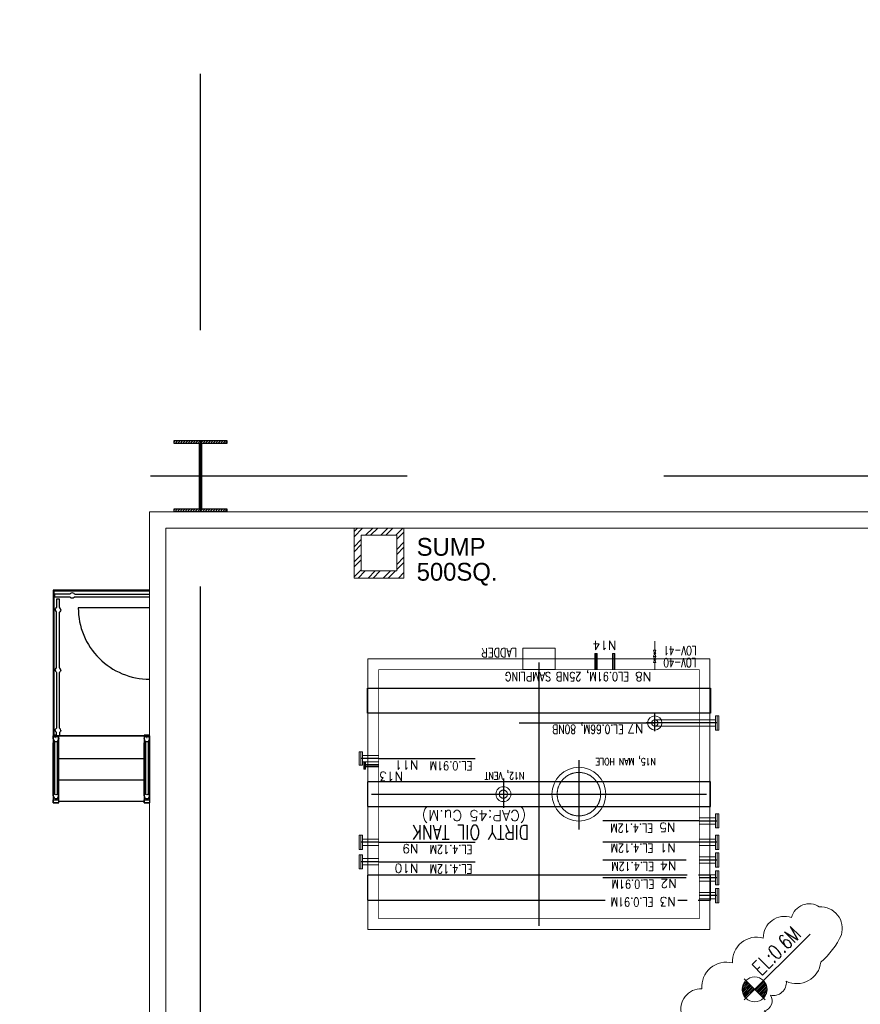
# Model space of a CAD drawing. Header units: inches. Extents: x 0 to 1544102, y -90707 to 23144100.
# Tile 101 of 181: x 251274 to 252749, y 193071 to 194799. Entities that reach past the tile are written whole.
import ezdxf

# ---------------------------------------------------------------- set-up
doc = ezdxf.new("R2010")
doc.units = ezdxf.units.IN
doc.header["$LTSCALE"] = 1800
doc.header["$MEASUREMENT"] = 0
for name, pattern in [('CENTER', [2, 1.25, -0.25, 0.25, -0.25]), ('CENTER2', [1.125, 0.75, -0.125, 0.125, -0.125]), ('HIDDEN', [0.375, 0.25, -0.125])]:
    doc.linetypes.add(name, pattern=pattern)
doc.layers.get('0').update_dxf_attribs({"color": 253})
for name, color, linetype in [('CEN', 2, 'CENTER'), ('COL', 1, 'Continuous'), ('GRID', 251, 'CENTER'), ('STAIR', 2, 'Continuous')]:
    doc.layers.add(name, color=color, linetype=linetype)
for name, color, linetype, lineweight in [('CONCRETE', 145, 'Continuous', 15), ('DIM', 4, 'Continuous', 18), ('EQUIP', 8, 'Continuous', 9), ('TEXT', 3, 'Continuous', 18)]:
    doc.layers.add(name, color=color, linetype=linetype, lineweight=lineweight)
doc.styles.add('COMPLEX', font='complex')
doc.styles.add('HTX11', font='O8111901')
doc.styles.add('ROMANS', font='romans.shx')

msp = doc.modelspace()

# ---------------------------------------------------------------- hatches: boundary and pattern name
at = {"layer": 'COL'}
h = msp.add_hatch(dxfattribs=at)
h.set_pattern_fill('ANSI31', color=8, scale=25, angle=180, style=0)
h.set_pattern_definition([(225, (181590.5824, 179598.0403), (2.20970869, -2.20970869), [])])
h.paths.add_polyline_path([(251637.41, 194059.98), (251591.16, 194059.98), (251591.16, 194054.98), (251592.91, 194054.98), (251637.41, 194054.98)])
h.paths.add_polyline_path([(251591.16, 194059.98), (251544.91, 194059.98), (251544.91, 194054.98), (251591.16, 194054.98)])
h.paths.add_polyline_path([(251592.91, 194054.98), (251591.16, 194054.98), (251591.16, 193997.48), (251592.91, 193997.48)])
h.paths.add_polyline_path([(251591.16, 194054.98), (251589.41, 194054.98), (251589.41, 193997.48), (251591.16, 193997.48)])
h.paths.add_polyline_path([(251592.91, 193997.48), (251591.16, 193997.48), (251591.16, 193939.98), (251592.91, 193939.98)])
h.paths.add_polyline_path([(251591.16, 193997.48), (251589.41, 193997.48), (251589.41, 193939.98), (251591.16, 193939.98)])
h.paths.add_polyline_path([(251637.41, 193939.98), (251591.16, 193939.98), (251591.16, 193934.98), (251637.41, 193934.98)])
h.paths.add_polyline_path([(251591.16, 193939.98), (251589.41, 193939.98), (251544.91, 193939.98), (251544.91, 193934.98), (251591.16, 193934.98)])
at = {"layer": 'CONCRETE'}
h = msp.add_hatch(dxfattribs=at)
h.set_pattern_fill('ANSI32', color=8, scale=50, style=0)
h.set_pattern_definition([(45, (200987.849, 178479.98), (-13.258252, 13.258252), []), (45, (200996.688, 178479.98), (-13.258252, 13.258252), [])])
h.paths.add_polyline_path([(251948.04, 193906.23), (251860.54, 193906.23), (251860.54, 193818.73), (251948.04, 193818.73)])
h.paths.add_polyline_path([(251935.54, 193831.23), (251873.04, 193831.23), (251873.04, 193893.73), (251935.54, 193893.73)], flags=16)

# ---------------------------------------------------------------- linework, layer by layer
at = {"color": 8, "linetype": 'HIDDEN', "ltscale": 2}
for points in [[(252485.91, 193581.48), (251883.91, 193581.48), (251883.91, 193625.23), (252485.91, 193625.23)], [(252485.91, 193461.23), (251883.91, 193461.23), (251883.91, 193417.48), (252485.91, 193417.48)]]:
    msp.add_lwpolyline(points, close=True, dxfattribs=at)
for points in [[(252444.87, 193297.23), (251883.91, 193297.23), (251883.91, 193253.48), (252300.74, 193253.48)], [(252464.09, 193253.48), (252485.91, 193253.48), (252485.91, 193297.23), (252464.8, 193297.23)], [(252428.58, 193253.48), (252444.89, 193253.48)]]:
    msp.add_lwpolyline(points, dxfattribs=at)
at = {"layer": 'CEN', "color": 8}
for p, q in [((251591.16, 194059.98), (251591.16, 193934.98)), ((251615.11, 193997.48), (251567.22, 193997.48)), ((252284.91, 193686.25), (252284.91, 193658.1)), ((252316.16, 193686.25), (252316.16, 193658.1)), ((252184.91, 193670.6), (252184.91, 193208.1)), ((252254.91, 193499.18), (252254.91, 193377.54)), ((251878.9, 193489.35), (251903.66, 193489.35)), ((252122.41, 193466.88), (252122.41, 193415.31)), ((251891.16, 193439.35), (252478.66, 193439.35))]:
    msp.add_line(p, q, dxfattribs=at)
at = {"layer": 'CEN', "color": 8, "linetype": 'CENTER2'}
for p, q in [((252388.04, 193550.04), (252388.04, 193580.55)), ((252497.41, 193564.35), (252372.91, 193564.35)), ((252466.16, 193392.48), (252497.41, 193392.48)), ((252497.41, 193354.98), (252466.16, 193354.98)), ((252497.41, 193323.73), (252466.16, 193323.73)), ((252497.41, 193292.48), (252466.16, 193292.48)), ((252497.41, 193261.23), (252466.16, 193261.23))]:
    msp.add_line(p, q, dxfattribs=at)
at = {"layer": 'CEN', "color": 8, "linetype": 'Continuous'}
msp.add_line((252150.19, 193564.36), (252388.04, 193564.35), dxfattribs=at)
at = {"layer": 'CEN', "color": 8, "ltscale": 0.5}
for p, q in [((251903.66, 193501.85), (251872.41, 193501.85)), ((251903.66, 193354.98), (251872.41, 193354.98)), ((251903.66, 193320.6), (251872.41, 193320.6))]:
    msp.add_line(p, q, dxfattribs=at)
at = {"layer": 'CEN', "color": 8, "linetype": 'Continuous', "ltscale": 200}
for p, q in [((251903.66, 193501.85), (252072.72, 193501.85)), ((252466.16, 193392.48), (252297.1, 193392.48)), ((251903.66, 193354.98), (252072.72, 193354.98)), ((252466.16, 193354.98), (252297.1, 193354.98)), ((251903.66, 193320.6), (252072.72, 193320.6)), ((252443.05, 193323.73), (252297.1, 193323.73)), ((252443.05, 193323.73), (252442.99, 193323.73)), ((252443.05, 193292.48), (252297.1, 193292.48))]:
    msp.add_line(p, q, dxfattribs=at)
at = {"layer": 'COL', "color": 8}
for points in [[(251544.91, 194059.98), (251637.41, 194059.98), (251637.41, 194054.98), (251544.91, 194054.98)], [(251589.41, 194054.98), (251592.91, 194054.98), (251592.91, 193939.98), (251589.41, 193939.98)], [(251544.91, 193939.98), (251637.41, 193939.98), (251637.41, 193934.98), (251544.91, 193934.98)]]:
    msp.add_lwpolyline(points, close=True, dxfattribs=at)
at = {"layer": 'CONCRETE', "color": 8}
for p, q in [((251501.79, 192559.98), (251501.79, 193934.98)), ((251501.79, 193934.98), (254305.54, 193934.98)), ((251530.54, 192588.73), (251530.54, 193906.23)), ((251530.54, 193906.23), (254276.79, 193906.23))]:
    msp.add_line(p, q, dxfattribs=at)
for points in [[(251860.54, 193906.23), (251948.04, 193906.23), (251948.04, 193818.73), (251860.54, 193818.73)], [(251873.04, 193893.73), (251935.54, 193893.73), (251935.54, 193831.23), (251873.04, 193831.23)], [(252484.91, 193676.85), (251884.91, 193676.85), (251884.91, 193201.85), (252484.91, 193201.85)]]:
    msp.add_lwpolyline(points, close=True, dxfattribs=at)
at = {"layer": 'DIM', "color": 8, "ltscale": 200}
msp.add_line((252388.04, 193670.2), (252388.04, 193658.1), dxfattribs=at)
at = {"layer": 'DIM', "color": 8}
msp.add_lwpolyline([(252618.73, 193111.04, 0.5205671), (252679.28, 193144.65, 0.1091612), (252715.42, 193192.58, 0.5205671), (252676.7, 193241.39, 0.5205671), (252627.92, 193222.91, 0.5205671), (252578.31, 193186.76, 0.5205671), (252524.5, 193143.05, 0.5205671), (252470.69, 193097.66, 0.5205671), (252435.38, 193052.25, 0.5205671), (252435.39, 193025.33, 0.5205671), (252475.79, 192988.3, 0.5205671), (252510.3, 192958.84, 0.5205671), (252553.18, 192984.89, 0.5205671), (252580.08, 193021.89, 0.5205671), (252580.06, 193058.9, 0.5205671), (252590.98, 193086.66, 0.5205671), (252618.73, 193111.04)], format="xyb", close=True, dxfattribs=at)
at = {"layer": 'EQUIP', "color": 8, "ltscale": 200}
msp.add_line((252388.04, 193707.6), (252388.04, 193692.03), dxfattribs=at)
at = {"layer": 'EQUIP', "color": 8}
for p, q in [((252282.85, 193686.25), (252282.85, 193658.1)), ((252282.85, 193686.25), (252286.97, 193686.25)), ((252286.97, 193686.25), (252286.97, 193658.1)), ((252314.1, 193686.25), (252314.1, 193658.1)), ((252314.1, 193686.25), (252318.22, 193686.25)), ((252318.22, 193686.25), (252318.22, 193658.1)), ((252385.91, 193681.12), (252390.16, 193692.03)), ((252385.91, 193692.03), (252390.16, 193681.12)), ((252390.16, 193692.03), (252385.91, 193692.03)), ((252390.16, 193681.12), (252385.91, 193681.12)), ((252390.16, 193681.12), (252385.91, 193681.12)), ((252385.91, 193681.12), (252390.16, 193670.2)), ((252385.91, 193670.2), (252390.16, 193681.12)), ((252390.16, 193670.2), (252385.91, 193670.2)), ((252494.36, 193551.86), (252494.36, 193576.86)), ((252494.36, 193576.86), (252500.46, 193576.86)), ((252497.41, 193551.86), (252497.41, 193576.86)), ((252500.46, 193551.86), (252500.46, 193576.86)), ((252466.16, 193569.92), (252388.04, 193569.92)), ((252466.16, 193569.92), (252494.36, 193569.92)), ((252466.16, 193558.79), (252388.04, 193558.79)), ((252466.16, 193558.79), (252494.36, 193558.79)), ((252500.46, 193551.86), (252494.36, 193551.86)), ((251869.36, 193489.98), (251869.36, 193513.73)), ((251875.46, 193513.73), (251869.36, 193513.73)), ((251872.41, 193489.98), (251872.41, 193513.73)), ((251875.46, 193489.98), (251875.46, 193513.73)), ((251903.66, 193507.42), (251875.46, 193507.42)), ((251903.66, 193496.29), (251875.46, 193496.29)), ((251880.43, 193495.29), (251877.38, 193495.29)), ((251880.43, 193491.42), (251903.66, 193491.42)), ((251869.36, 193489.98), (251875.46, 193489.98)), ((251877.38, 193483.42), (251880.43, 193483.42)), ((251880.43, 193487.29), (251903.66, 193487.29)), ((252494.36, 193379.98), (252494.36, 193404.98)), ((252494.36, 193404.98), (252500.46, 193404.98)), ((252497.41, 193379.98), (252497.41, 193404.98)), ((252500.46, 193379.98), (252500.46, 193404.98)), ((252466.16, 193398.04), (252494.36, 193398.04)), ((252466.16, 193386.92), (252494.36, 193386.92)), ((252500.46, 193379.98), (252494.36, 193379.98)), ((251869.36, 193342.48), (251869.36, 193367.48)), ((251875.46, 193367.48), (251869.36, 193367.48)), ((251872.41, 193342.48), (251872.41, 193367.48)), ((251875.46, 193342.48), (251875.46, 193367.48)), ((251903.66, 193360.54), (251875.46, 193360.54)), ((252466.16, 193360.54), (252494.36, 193360.54)), ((252494.36, 193342.48), (252494.36, 193367.48)), ((252494.36, 193367.48), (252500.46, 193367.48)), ((252497.41, 193342.48), (252497.41, 193367.48)), ((252500.46, 193342.48), (252500.46, 193367.48)), ((251869.36, 193342.48), (251875.46, 193342.48)), ((251903.66, 193349.42), (251875.46, 193349.42)), ((252466.16, 193349.42), (252494.36, 193349.42)), ((252500.46, 193342.48), (252494.36, 193342.48)), ((252494.36, 193336.23), (252500.46, 193336.23)), ((252494.36, 193311.23), (252494.36, 193336.23)), ((252497.41, 193311.23), (252497.41, 193336.23)), ((252500.46, 193311.23), (252500.46, 193336.23)), ((251869.36, 193308.11), (251869.36, 193333.11)), ((251875.46, 193333.11), (251869.36, 193333.11)), ((251872.41, 193308.11), (251872.41, 193333.11)), ((251875.46, 193308.11), (251875.46, 193333.11)), ((251903.66, 193326.17), (251875.46, 193326.17)), ((252466.16, 193329.29), (252494.36, 193329.29)), ((252466.16, 193318.17), (252494.36, 193318.17)), ((251869.36, 193308.11), (251875.46, 193308.11)), ((251903.66, 193315.04), (251875.46, 193315.04)), ((252500.46, 193311.23), (252494.36, 193311.23)), ((252494.36, 193304.98), (252500.46, 193304.98)), ((252494.36, 193279.98), (252494.36, 193304.98)), ((252497.41, 193279.98), (252497.41, 193304.98)), ((252500.46, 193279.98), (252500.46, 193304.98)), ((252466.18, 193298.04), (252494.36, 193298.04)), ((252466.18, 193286.92), (252494.36, 193286.92)), ((252466.16, 193266.79), (252494.34, 193266.79)), ((252494.34, 193273.73), (252500.44, 193273.73)), ((252494.34, 193248.73), (252494.34, 193273.73)), ((252500.46, 193279.98), (252494.36, 193279.98)), ((252497.39, 193248.73), (252497.39, 193273.73)), ((252500.44, 193248.73), (252500.44, 193273.73)), ((252466.16, 193255.67), (252494.34, 193255.67)), ((252500.44, 193248.73), (252494.34, 193248.73))]:
    msp.add_line(p, q, dxfattribs=at)
at = {"layer": 'EQUIP', "color": 8, "ltscale": 0.5}
for p, q in [((251877.38, 193483.42), (251877.38, 193495.29)), ((251878.9, 193483.42), (251878.9, 193495.29)), ((251880.43, 193483.42), (251880.43, 193495.29))]:
    msp.add_line(p, q, dxfattribs=at)
at = {"layer": 'EQUIP', "color": 8, "linetype": 'Continuous'}
msp.add_lwpolyline([(252213.04, 193658.1), (252213.04, 193695.6), (252156.79, 193695.6), (252156.79, 193658.1)], close=True, dxfattribs=at)
at = {"layer": 'EQUIP', "color": 8, "linetype": 'Continuous', "ltscale": 2, "const_width": 1.25}
msp.add_lwpolyline([(252441.82, 193658.1), (251903.66, 193658.1), (251903.66, 193220.6), (252466.16, 193220.6), (252466.16, 193658.1), (252441.82, 193658.1)], dxfattribs=at)
at = {"layer": 'EQUIP', "color": 8}
for centre, radius in [((252388.04, 193686.58), 1.6), ((252388.04, 193675.66), 1.6), ((252388.04, 193564.36), 5.56)]:
    msp.add_circle(centre, radius, dxfattribs=at)
at = {"layer": 'EQUIP', "color": 8, "ltscale": 0.5}
msp.add_circle((252388.04, 193564.36), 12.5, dxfattribs=at)
at = {"layer": 'EQUIP', "color": 8, "ltscale": 100}
for centre, radius in [((252254.91, 193439.35), 47.19), ((252122.41, 193439.35), 13.12)]:
    msp.add_circle(centre, radius, dxfattribs=at)
at = {"layer": 'EQUIP', "color": 8, "linetype": 'HIDDEN'}
for centre, radius in [((252254.91, 193439.35), 38.12), ((252122.41, 193439.35), 7.14)]:
    msp.add_circle(centre, radius, dxfattribs=at)
at = {"layer": 'GRID', "color": 8}
for p, q in [((251591.16, 184353.78), (251591.16, 194798.59)), ((254653.66, 193997.48), (249241.16, 193997.48))]:
    msp.add_line(p, q, dxfattribs=at)
at = {"layer": 'STAIR', "color": 8}
msp.add_line((251501.79, 193766.23), (251376.66, 193766.23), dxfattribs=at)
at = {"layer": 'STAIR', "color": 8, "flags": 128}
for points in [[(251334.16, 193797.48), (251332.91, 193797.48)], [(251332.91, 193797.48), (251332.91, 193796.24)], [(251332.91, 193796.24), (251332.91, 193790.35)], [(251334.91, 193790.35), (251332.91, 193790.35), (251332.91, 193785.6), (251334.91, 193785.6)], [(251332.91, 193785.6), (251332.91, 193541.85), (251334.16, 193541.85), (251334.16, 193785.6)], [(251501.79, 193797.48), (251334.16, 193797.48)], [(251334.16, 193796.24), (251501.79, 193796.24)], [(251334.16, 193790.35), (251334.16, 193796.24)], [(251362.15, 193790.35), (251334.91, 193790.35), (251334.91, 193785.6), (251362.15, 193785.6)], [(251370.19, 193790.35), (251369.52, 193791.34), (251367.99, 193792.38), (251366.16, 193792.73), (251364.35, 193792.38), (251362.81, 193791.34), (251362.15, 193790.35)], [(251370.19, 193785.6), (251369.52, 193784.63), (251367.99, 193783.59), (251366.16, 193783.23), (251364.35, 193783.59), (251362.81, 193784.63), (251362.15, 193785.6)], [(251370.19, 193790.35), (251501.79, 193790.35)], [(251370.19, 193785.6), (251501.79, 193785.6)], [(251336.41, 193762.98), (251336.77, 193764.8), (251337.81, 193766.34), (251338.79, 193767)], [(251343.54, 193767), (251343.54, 193781.73), (251338.79, 193781.73), (251338.79, 193767)], [(251345.91, 193762.98), (251345.55, 193764.8), (251344.52, 193766.34), (251343.54, 193767)], [(251336.41, 193762.98), (251336.77, 193761.17), (251337.81, 193759.63), (251338.79, 193758.97)], [(251338.79, 193661.19), (251338.79, 193758.97)], [(251345.91, 193762.98), (251345.55, 193761.17), (251344.52, 193759.63), (251343.54, 193758.97)], [(251343.54, 193661.19), (251343.54, 193758.97)], [(251336.41, 193657.18), (251336.77, 193658.99), (251337.81, 193660.53), (251338.79, 193661.19)], [(251336.41, 193657.18), (251336.77, 193655.35), (251337.81, 193653.82), (251338.79, 193653.15)], [(251338.79, 193653.15), (251338.79, 193555.38)], [(251345.91, 193657.18), (251345.55, 193658.99), (251344.52, 193660.53), (251343.54, 193661.19)], [(251345.91, 193657.18), (251345.55, 193655.35), (251344.52, 193653.82), (251343.54, 193653.15)], [(251343.54, 193555.38), (251343.54, 193653.15)], [(251338.79, 193543.15), (251334.16, 193543.15)], [(251336.41, 193551.35), (251336.77, 193553.18), (251337.81, 193554.72), (251338.79, 193555.38)], [(251336.41, 193551.35), (251336.77, 193549.54), (251337.81, 193548), (251338.79, 193547.34)], [(251343.54, 193547.34), (251343.54, 193541.85), (251338.79, 193541.85), (251338.79, 193547.34)], [(251345.91, 193551.35), (251345.55, 193553.18), (251344.52, 193554.72), (251343.54, 193555.38)], [(251345.91, 193551.35), (251345.55, 193549.54), (251344.52, 193548), (251343.54, 193547.34)], [(251492.29, 193541.42), (251501.66, 193541.42), (251501.66, 193543.15), (251492.29, 193543.15), (251492.29, 193536.68)], [(251332.91, 193541.85), (251332.79, 193541.85), (251332.79, 193529.6), (251332.91, 193529.6)], [(251332.79, 193529.6), (251332.79, 193424.37), (251332.91, 193424.37)], [(251332.85, 193536.35), (251333.21, 193538.18), (251334.25, 193539.72), (251335.79, 193540.75), (251337.6, 193541.1), (251339.42, 193540.75), (251340.96, 193539.72), (251341.99, 193538.18), (251342.35, 193536.35)], [(251332.85, 193536.35), (251333.21, 193534.54), (251334.25, 193533), (251335.79, 193531.97), (251337.6, 193531.6), (251339.42, 193531.97), (251340.96, 193533), (251341.99, 193534.54), (251342.35, 193536.35)], [(251332.91, 193541.42), (251332.91, 193541.85)], [(251332.91, 193536.68), (251332.91, 193541.42), (251342.29, 193541.42), (251342.29, 193541.85)], [(251332.91, 193536.04), (251332.91, 193529.57), (251335.22, 193529.57)], [(251332.91, 193442.98), (251332.91, 193529.6)], [(251335.22, 193532.34), (251335.24, 193439.72)], [(251337.6, 193538.42), (251337.06, 193538.52), (251337.6, 193538.73), (251338.14, 193538.52), (251337.6, 193538.42)], [(251339.97, 193529.57), (251342.29, 193529.57), (251342.29, 193536.04)], [(251339.97, 193532.34), (251339.97, 193439.72)], [(251342.41, 193529.6), (251342.41, 193541.85), (251342.29, 193541.85)], [(251342.29, 193536.68), (251342.29, 193541.42)], [(251342.29, 193529.6), (251342.29, 193442.98)], [(251342.29, 193424.37), (251342.41, 193424.37), (251342.41, 193529.6), (251342.29, 193529.6)], [(251492.16, 193541.85), (251342.41, 193541.85)], [(251343.54, 193541.85), (251492.29, 193541.85)], [(251492.29, 193541.85), (251492.16, 193541.85), (251492.16, 193529.6), (251492.29, 193529.6)], [(251492.16, 193529.6), (251492.16, 193424.37), (251492.29, 193424.37)], [(251492.22, 193536.35), (251492.59, 193538.18), (251493.62, 193539.72), (251495.16, 193540.75), (251496.97, 193541.1), (251498.8, 193540.75), (251500.34, 193539.72), (251501.36, 193538.18), (251501.67, 193536.65)], [(251492.22, 193536.35), (251492.59, 193534.54), (251493.62, 193533), (251495.16, 193531.97), (251496.97, 193531.6), (251498.8, 193531.97), (251500.34, 193533), (251501.36, 193534.54), (251501.67, 193536.07)], [(251492.29, 193536.04), (251492.29, 193529.57), (251494.6, 193529.57)], [(251492.29, 193442.98), (251492.29, 193529.6)], [(251494.6, 193532.34), (251494.61, 193439.72)], [(251496.97, 193538.42), (251496.44, 193538.52), (251496.97, 193538.73), (251497.51, 193538.52), (251496.97, 193538.42)], [(251499.35, 193529.57), (251501.66, 193529.57), (251501.66, 193536.04)], [(251499.35, 193532.34), (251499.35, 193439.72)], [(251501.66, 193541.85), (251501.79, 193541.85), (251501.79, 193529.6), (251501.66, 193529.6)], [(251501.66, 193536.68), (251501.66, 193541.42)], [(251501.66, 193529.6), (251501.66, 193442.98)], [(251501.79, 193529.6), (251501.79, 193424.37), (251501.66, 193424.37)], [(251342.41, 193501.85), (251492.16, 193501.85)], [(251342.41, 193464.35), (251492.16, 193464.35)], [(251332.85, 193436.35), (251333.21, 193438.18), (251334.25, 193439.72), (251335.24, 193440.38)], [(251332.91, 193436.68), (251332.91, 193442.98)], [(251335.24, 193441.42), (251332.91, 193441.42)], [(251339.97, 193439.72), (251339.49, 193439.1), (251339.29, 193438.7), (251337.6, 193438.42), (251335.92, 193438.7), (251335.72, 193439.1), (251335.24, 193439.72)], [(251339.97, 193441.42), (251342.29, 193441.42), (251342.29, 193442.98)], [(251342.35, 193436.35), (251341.99, 193438.18), (251340.96, 193439.72), (251339.97, 193440.38)], [(251342.29, 193436.68), (251342.29, 193441.42)], [(251492.22, 193436.35), (251492.59, 193438.18), (251493.62, 193439.72), (251494.61, 193440.38)], [(251492.29, 193436.68), (251492.29, 193442.98)], [(251494.61, 193441.42), (251492.29, 193441.42)], [(251499.35, 193439.72), (251498.86, 193439.1), (251498.66, 193438.7), (251496.97, 193438.42), (251495.3, 193438.7), (251495.1, 193439.1), (251494.61, 193439.72)], [(251499.35, 193441.42), (251501.66, 193441.42), (251501.66, 193442.98)], [(251501.67, 193436.65), (251501.36, 193438.18), (251500.34, 193439.72), (251499.35, 193440.38)], [(251501.66, 193436.68), (251501.66, 193441.42)], [(251332.85, 193436.35), (251333.21, 193434.54), (251334.25, 193433), (251335.79, 193431.97), (251337.6, 193431.6), (251339.42, 193431.97), (251340.96, 193433), (251341.99, 193434.54), (251342.35, 193436.35)], [(251332.91, 193436.04), (251332.91, 193429.57), (251342.29, 193429.57), (251342.29, 193436.04)], [(251342.29, 193429.57), (251342.29, 193424.29), (251332.91, 193424.29), (251332.91, 193429.57)], [(251332.91, 193424.24), (251342.29, 193424.24)], [(251342.41, 193426.85), (251492.16, 193426.85)], [(251492.22, 193436.35), (251492.59, 193434.54), (251493.62, 193433), (251495.16, 193431.97), (251496.97, 193431.6), (251498.8, 193431.97), (251500.34, 193433), (251501.36, 193434.54), (251501.67, 193436.07)], [(251492.29, 193436.04), (251492.29, 193429.57), (251501.66, 193429.57), (251501.66, 193436.04)], [(251501.66, 193429.57), (251501.66, 193424.29), (251492.29, 193424.29), (251492.29, 193429.57)], [(251492.29, 193424.24), (251501.66, 193424.24)]]:
    msp.add_lwpolyline(points, dxfattribs=at)
at = {"layer": 'STAIR', "color": 8}
msp.add_arc((251501.66, 193766.23), 125, 180, 270.05859, dxfattribs=at)
at = {"layer": 'TEXT', "color": 8}
for p, q in [((252544.66, 193078.1), (252660.36, 193193.8)), ((252544.66, 193115.22), (252581.79, 193078.1))]:
    msp.add_line(p, q, dxfattribs=at)
at = {"layer": 'TEXT', "color": 8, "flags": 128}
for points in [[(252542.56, 193103.84), (252549.3, 193110.58)], [(252580.16, 193110.51), (252564.77, 193095.12)], [(252541.35, 193096.44), (252552.4, 193107.49)], [(252541.57, 193099.76), (252550.85, 193109.04)], [(252541.57, 193093.57), (252553.94, 193105.94)], [(252542.1, 193091), (252555.49, 193104.4)], [(252542.86, 193088.67), (252557.04, 193102.85)], [(252543.83, 193086.55), (252558.59, 193101.3)], [(252544.98, 193084.6), (252560.13, 193099.76)], [(252546.29, 193082.82), (252561.68, 193098.21)], [(252581.47, 193108.73), (252566.32, 193093.57)], [(252582.62, 193106.78), (252567.87, 193092.02)], [(252583.59, 193104.65), (252569.41, 193090.48)], [(252584.36, 193102.32), (252570.96, 193088.93)], [(252584.88, 193099.76), (252572.51, 193087.38)], [(252585.1, 193096.88), (252574.05, 193085.84)], [(252584.88, 193093.57), (252575.6, 193084.29)], [(252583.89, 193089.48), (252577.15, 193082.74)]]:
    msp.add_lwpolyline(points, dxfattribs=at)
at = {"layer": 'TEXT', "color": 8}
msp.add_circle((252563.23, 193096.66), 21.88, dxfattribs=at)

# ---------------------------------------------------------------- texts
at = {"layer": 'TEXT', "color": 8, "linetype": 'Continuous', "style": 'HTX11'}
for s, p in [('SUMP', (251970.35, 193857.78)), ('500SQ.', (251970.35, 193814.03))]:
    msp.add_text(s, height=31.25, dxfattribs=at).set_placement(p)
at = {"layer": 'TEXT', "color": 8}
for s, height, style, p in [('N14', 15.625, 'COMPLEX', (252320.77, 193708.37)), ('N8', 15.625, 'COMPLEX', (252381.76, 193653.49)), ('N7', 15.625, 'COMPLEX', (252368.2, 193562.14)), ('N11', 15.625, 'COMPLEX', (251973.19, 193498.39)), ('N13', 15.625, 'COMPLEX', (251946.15, 193478.46)), ('(CAP:45 Cu.M)', 18.75, 'ROMANS', (252162.5, 193411.08)), ('N5', 15.625, 'COMPLEX', (252424.16, 193389.01)), ('N1', 15.625, 'COMPLEX', (252424.68, 193352.95)), ('N9', 15.625, 'COMPLEX', (251973.19, 193351.51)), ('N10', 15.625, 'COMPLEX', (251973.19, 193317.14)), ('N4', 15.625, 'COMPLEX', (252425.71, 193321.43)), ('N2', 15.625, 'COMPLEX', (252426.23, 193290.31)), ('N3', 15.625, 'COMPLEX', (252424.68, 193258.63))]:
    msp.add_text(s, height=height, rotation=180, dxfattribs=dict(at, style=style)).set_placement(p)
for s, height, rotation, style, width, p in [('LOV-41', 15.625, 180, 'ROMANS', 0.7, (252461.3, 193699.03)), ('LADDER', 15.625, 180, 'ROMANS', 0.8, (252146.56, 193695.7)), ('LOV-40', 15.625, 180, 'ROMANS', 0.7, (252460.93, 193677.95)), ('EL0.91M, 25NB SAMPLING', 15.625, 180, 'ROMANS', 0.8, (252342.89, 193653.49)), ('EL.0.66M, 80NB', 15.625, 180, 'ROMANS', 0.75, (252333.24, 193561.05)), ('EL.0.91M', 15.625, 180, 'ROMANS', 0.8, (252068.07, 193496.87)), ('N15, MAN HOLE', 12.5, 180, 'COMPLEX', 0.8, (252390.12, 193502.69)), ('N12, VENT', 12.5, 180, 'COMPLEX', 0.8, (252159.18, 193477.84)), ('EL.4.12M', 15.625, 180, 'ROMANS', 0.8, (252385.09, 193387.5)), ('DIRTY OIL TANK', 25, 180, 'COMPLEX', 0.8, (252167.63, 193384.94)), ('EL.4.12M', 15.625, 180, 'ROMANS', 0.8, (252385.6, 193352.38)), ('EL.4.12M', 15.625, 180, 'ROMANS', 0.8, (252068.07, 193350)), ('EL.4.12M', 15.625, 180, 'ROMANS', 0.8, (252386.64, 193320.29)), ('EL.4.12M', 15.625, 180, 'ROMANS', 0.8, (252068.07, 193315.62)), ('EL.0.91M', 15.625, 180, 'ROMANS', 0.8, (252387.15, 193289.16)), ('EL.0.91M', 15.625, 180, 'ROMANS', 0.8, (252385.6, 193257.71)), ('EL:0.6M', 26.25, 45, 'ROMANS', 0.75, (252574.79, 193119.55))]:
    msp.add_text(s, height=height, rotation=rotation, dxfattribs=dict(at, style=style, width=width)).set_placement(p)

doc.saveas('drawing.dxf')
